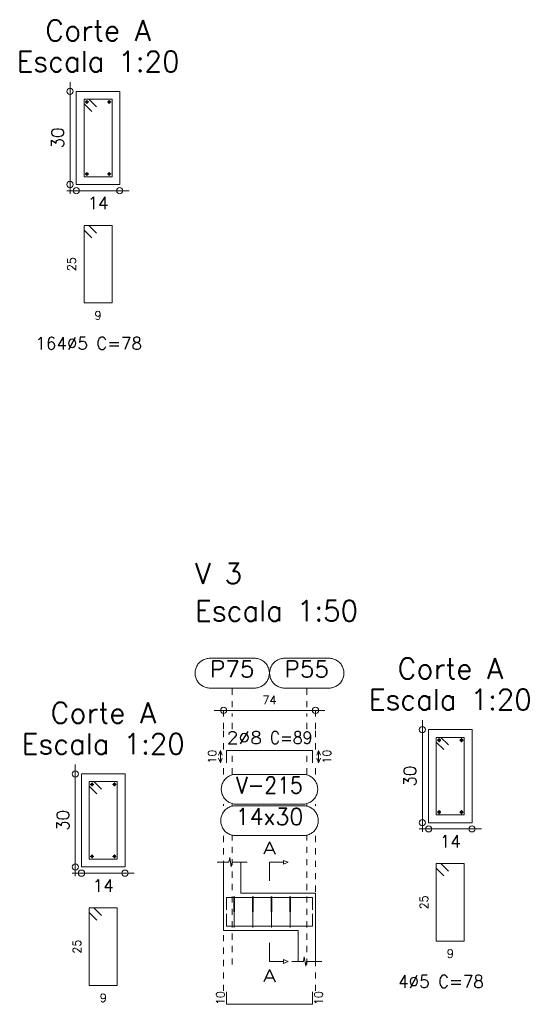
# Model space of a CAD drawing. Header units: millimetres. Extents: x -80 to 444, y 0 to 170.
# Tile 67 of 133: x 143.3 to 151.52, y 82.83 to 98.7. Entities that reach past the tile are written whole.
import ezdxf
from ezdxf.enums import TextEntityAlignment as Align

# ---------------------------------------------------------------- set-up
doc = ezdxf.new("R2010")
doc.units = ezdxf.units.MM
doc.linetypes.add('CYPE_PUNTO', pattern=[0.075, 0, -0.075])
for name, color, linetype, lineweight in [('ARM_COMPRIMENTOS', 3, 'Continuous', 0), ('ARM_DENTRO_VIGA', 4, 'Continuous', 15), ('ARM_ESTRIBOS', 3, 'Continuous', 0), ('ARM_TEXTOS', 3, 'Continuous', 0), ('COT_COTAS', 3, 'Continuous', 0), ('COT_LIN_APOIOS', 2, 'CYPE_PUNTO', 0), ('COT_LIN_AUX_COTA', 2, 'CYPE_PUNTO', 0), ('MARCAS_PLANTA', 3, 'Continuous', 0), ('REF_NOME', 3, 'Continuous', 0), ('REF_REFERENCIA', 3, 'Continuous', 0), ('SEC_CONTORNOS', 2, 'Continuous', 9), ('SEC_DIM_VIGA', 3, 'Continuous', 0), ('TEXTO_REF_NOME', 3, 'Continuous', 0), ('TEXTO_REF_REFERENCIA', 3, 'Continuous', 0), ('TXT_COMP', 3, 'Continuous', 0)]:
    doc.layers.add(name, color=color, linetype=linetype, lineweight=lineweight)
doc.styles.add('CYPETXT', font='romans', dxfattribs={"height": 0.2})

msp = doc.modelspace()

# ---------------------------------------------------------------- linework, layer by layer
at = {"layer": 'ARM_COMPRIMENTOS'}
for p, q in [((146.5338, 86.9232), (146.5038, 86.8482)), ((146.5338, 86.9232), (146.5638, 86.8482)), ((146.5338, 86.7232), (146.5338, 86.9232)), ((148.1138, 86.9232), (148.0838, 86.8482)), ((148.1138, 86.9232), (148.1438, 86.8482)), ((148.1138, 86.9232), (148.1138, 86.7232)), ((146.5338, 86.7232), (146.5038, 86.7982)), ((146.5338, 86.7232), (146.5638, 86.7982)), ((148.1138, 86.7232), (148.0838, 86.7982)), ((148.1138, 86.7232), (148.1438, 86.7982))]:
    msp.add_line(p, q, dxfattribs=at)
at = {"layer": 'ARM_DENTRO_VIGA'}
for p, q in [((144.3536, 97.3745), (144.4136, 97.3745)), ((144.3536, 97.3745), (144.4136, 97.3745)), ((144.3836, 97.4045), (144.3836, 97.3445)), ((144.3836, 97.4045), (144.3836, 97.3445)), ((144.7136, 97.3745), (144.7736, 97.3745)), ((144.7136, 97.3745), (144.7736, 97.3745)), ((144.7436, 97.4045), (144.7436, 97.3445)), ((144.7436, 97.4045), (144.7436, 97.3445)), ((144.3536, 96.2145), (144.4136, 96.2145)), ((144.3836, 96.2445), (144.3836, 96.1845)), ((144.7136, 96.2145), (144.7736, 96.2145)), ((144.7436, 96.2445), (144.7436, 96.1845)), ((150.0243, 87.0882), (150.0843, 87.0882)), ((150.0543, 87.1182), (150.0543, 87.0582)), ((150.3843, 87.0882), (150.4443, 87.0882)), ((150.4143, 87.1182), (150.4143, 87.0582)), ((144.4376, 86.3745), (144.4976, 86.3745)), ((144.4376, 86.3745), (144.4976, 86.3745)), ((144.4676, 86.4045), (144.4676, 86.3445)), ((144.4676, 86.4045), (144.4676, 86.3445)), ((144.7976, 86.3745), (144.8576, 86.3745)), ((144.7976, 86.3745), (144.8576, 86.3745)), ((144.8276, 86.4045), (144.8276, 86.3445)), ((144.8276, 86.4045), (144.8276, 86.3445)), ((150.0243, 85.9282), (150.0843, 85.9282)), ((150.0543, 85.9582), (150.0543, 85.8982)), ((150.3843, 85.9282), (150.4443, 85.9282)), ((150.4143, 85.9582), (150.4143, 85.8982)), ((144.4676, 85.2445), (144.4676, 85.1845)), ((144.8276, 85.2445), (144.8276, 85.1845)), ((144.4376, 85.2145), (144.4976, 85.2145)), ((144.7976, 85.2145), (144.8576, 85.2145))]:
    msp.add_line(p, q, dxfattribs=at)
for points in [[(146.6338, 86.7232), (146.6338, 86.9232), (148.0138, 86.9232), (148.0138, 86.7232)], [(146.6338, 84.353), (146.6338, 84.553), (148.0138, 84.553), (148.0138, 84.353)], [(146.6338, 84.289), (146.6338, 84.089), (148.0138, 84.089), (148.0138, 84.289)], [(146.6338, 83.031), (146.6338, 82.831), (148.0138, 82.831), (148.0138, 83.031)]]:
    msp.add_lwpolyline(points, dxfattribs=at)
for centre in [(144.3836, 97.3745), (144.3836, 97.3745), (144.7436, 97.3745), (144.7436, 97.3745), (144.3836, 96.2145), (144.7436, 96.2145), (150.0543, 87.0882), (150.4143, 87.0882), (144.4676, 86.3745), (144.4676, 86.3745), (144.8276, 86.3745), (144.8276, 86.3745), (150.0543, 85.9282), (150.4143, 85.9282), (144.4676, 85.2145), (144.8276, 85.2145)]:
    msp.add_circle(centre, 0.02, dxfattribs=at)
at = {"layer": 'ARM_ESTRIBOS'}
for points in [[(144.5361, 97.297), (144.4136, 97.4195), (144.3386, 97.4195), (144.3386, 96.1695), (144.7886, 96.1695), (144.7886, 97.4195), (144.3386, 97.4195), (144.3386, 97.3445), (144.4611, 97.222)], [(144.5361, 95.262), (144.4136, 95.3845), (144.3386, 95.3845), (144.3386, 94.1345), (144.7886, 94.1345), (144.7886, 95.3845), (144.3386, 95.3845), (144.3386, 95.3095), (144.4611, 95.187)], [(150.2068, 87.0107), (150.0843, 87.1332), (150.0093, 87.1332), (150.0093, 85.8832), (150.4593, 85.8832), (150.4593, 87.1332), (150.0093, 87.1332), (150.0093, 87.0582), (150.1318, 86.9357)], [(144.6201, 86.297), (144.4976, 86.4195), (144.4226, 86.4195), (144.4226, 85.1695), (144.8726, 85.1695), (144.8726, 86.4195), (144.4226, 86.4195), (144.4226, 86.3445), (144.5451, 86.222)], [(150.2068, 84.9757), (150.0843, 85.0982), (150.0093, 85.0982), (150.0093, 83.8482), (150.4593, 83.8482), (150.4593, 85.0982), (150.0093, 85.0982), (150.0093, 85.0232), (150.1318, 84.9007)], [(146.7598, 84.522), (146.7598, 84.571), (146.7548, 84.071), (146.7498, 84.571), (146.7498, 84.541), (146.7498, 84.492)], [(147.0598, 84.522), (147.0598, 84.571), (147.0548, 84.071), (147.0498, 84.571), (147.0498, 84.541), (147.0498, 84.492)], [(147.3598, 84.522), (147.3598, 84.571), (147.3548, 84.071), (147.3498, 84.571), (147.3498, 84.541), (147.3498, 84.492)], [(147.6598, 84.522), (147.6598, 84.571), (147.6548, 84.071), (147.6498, 84.571), (147.6498, 84.541), (147.6498, 84.492)], [(144.6201, 84.262), (144.4976, 84.3845), (144.4226, 84.3845), (144.4226, 83.1345), (144.8726, 83.1345), (144.8726, 84.3845), (144.4226, 84.3845), (144.4226, 84.3095), (144.5451, 84.187)]]:
    msp.add_lwpolyline(points, dxfattribs=at)
at = {"layer": 'COT_COTAS'}
msp.add_line((146.4338, 87.5682), (148.2138, 87.5682), dxfattribs=at)
for centre in [(146.5838, 87.5682), (148.0638, 87.5682)]:
    msp.add_circle(centre, 0.05, dxfattribs=at)
at = {"layer": 'COT_LIN_APOIOS'}
for p, q in [((146.5838, 86.537), (146.5838, 86.7082)), ((148.0638, 86.537), (148.0638, 86.7082)), ((146.5838, 86.031), (146.5838, 86.057)), ((148.0638, 86.031), (148.0638, 86.057)), ((146.5838, 83.046), (146.5838, 85.551)), ((148.0638, 83.046), (148.0638, 85.551))]:
    msp.add_line(p, q, dxfattribs=at)
for points in [[(146.5838, 86.9382), (146.5838, 87.2682), (146.5838, 87.5432), (146.5838, 87.5682)], [(148.0638, 86.9382), (148.0638, 87.2682), (148.0638, 87.5432), (148.0638, 87.5682)]]:
    msp.add_lwpolyline(points, dxfattribs=at)
at = {"layer": 'COT_LIN_AUX_COTA'}
for p, q in [((146.7238, 87.2682), (146.7238, 87.5182)), ((147.9238, 87.2682), (147.9238, 87.5182)), ((146.7238, 86.537), (146.7238, 86.8482)), ((147.9238, 86.537), (147.9238, 86.8482)), ((146.7238, 86.031), (146.7238, 86.057)), ((147.9238, 86.031), (147.9238, 86.057)), ((146.7238, 83.471), (146.7238, 85.551)), ((147.9238, 83.471), (147.9238, 85.551))]:
    msp.add_line(p, q, dxfattribs=at)
for points in [[(146.7238, 87.6182), (146.7238, 87.8282), (146.7238, 87.9282)], [(147.9238, 87.6182), (147.9238, 87.8282), (147.9238, 87.9282)]]:
    msp.add_lwpolyline(points, dxfattribs=at)
at = {"layer": 'MARCAS_PLANTA'}
for points in [[(147.3238, 84.821), (147.3238, 85.121), (147.5488, 85.121), (147.5488, 85.151), (147.6238, 85.121), (147.5488, 85.091), (147.5488, 85.121)], [(147.3238, 83.821), (147.3238, 83.521), (147.5488, 83.521), (147.5488, 83.551), (147.6238, 83.521), (147.5488, 83.491), (147.5488, 83.521)]]:
    msp.add_lwpolyline(points, dxfattribs=at)
at = {"layer": 'REF_NOME'}
for points in [[(147.8598, 86.537), (147.8758, 86.5365), (147.8918, 86.5348), (147.9076, 86.5322), (147.9232, 86.5285), (147.9385, 86.5237), (147.9535, 86.5179), (147.968, 86.5112), (147.9821, 86.5035), (147.9956, 86.4949), (148.0085, 86.4853), (148.0208, 86.475), (148.0323, 86.4638), (148.0431, 86.4519), (148.053, 86.4394), (148.0621, 86.4261), (148.0703, 86.4123), (148.0775, 86.398), (148.0837, 86.3832), (148.089, 86.3681), (148.0932, 86.3526), (148.0964, 86.3369), (148.0986, 86.321), (148.0996, 86.305), (148.0996, 86.289), (148.0986, 86.273), (148.0964, 86.2571), (148.0932, 86.2414), (148.089, 86.2259), (148.0837, 86.2107), (148.0775, 86.196), (148.0703, 86.1816), (148.0621, 86.1678), (148.053, 86.1546), (148.0431, 86.142), (148.0323, 86.1301), (148.0208, 86.119), (148.0085, 86.1086), (147.9956, 86.0991), (147.9821, 86.0905), (147.968, 86.0828), (147.9535, 86.076), (147.9385, 86.0703), (147.9232, 86.0655), (147.9076, 86.0618), (147.8918, 86.0591), (147.8758, 86.0575), (147.8598, 86.057), (146.7878, 86.057), (146.7718, 86.0575), (146.7558, 86.0591), (146.74, 86.0618), (146.7244, 86.0655), (146.7091, 86.0703), (146.6941, 86.076), (146.6795, 86.0828), (146.6655, 86.0905), (146.652, 86.0991), (146.639, 86.1086), (146.6268, 86.119), (146.6153, 86.1301), (146.6045, 86.142), (146.5946, 86.1546), (146.5855, 86.1678), (146.5773, 86.1816), (146.5701, 86.196), (146.5638, 86.2107), (146.5586, 86.2259), (146.5543, 86.2414), (146.5511, 86.2571), (146.549, 86.273), (146.5479, 86.289), (146.5479, 86.305), (146.549, 86.321), (146.5511, 86.3369), (146.5543, 86.3526), (146.5586, 86.3681), (146.5638, 86.3832), (146.5701, 86.398), (146.5773, 86.4123), (146.5855, 86.4261), (146.5946, 86.4394), (146.6045, 86.4519), (146.6153, 86.4638), (146.6268, 86.475), (146.639, 86.4853), (146.652, 86.4949), (146.6655, 86.5035), (146.6795, 86.5112), (146.6941, 86.5179), (146.7091, 86.5237), (146.7244, 86.5285), (146.74, 86.5322), (146.7558, 86.5348), (146.7718, 86.5365), (146.7878, 86.537), (147.8598, 86.537)], [(147.8698, 86.031), (147.8858, 86.0305), (147.9018, 86.0288), (147.9176, 86.0262), (147.9332, 86.0225), (147.9485, 86.0177), (147.9635, 86.0119), (147.978, 86.0052), (147.9921, 85.9975), (148.0056, 85.9889), (148.0185, 85.9793), (148.0308, 85.969), (148.0423, 85.9578), (148.0531, 85.9459), (148.063, 85.9334), (148.0721, 85.9201), (148.0803, 85.9063), (148.0875, 85.892), (148.0937, 85.8772), (148.099, 85.8621), (148.1032, 85.8466), (148.1064, 85.8309), (148.1086, 85.815), (148.1096, 85.799), (148.1096, 85.783), (148.1086, 85.767), (148.1064, 85.7511), (148.1032, 85.7354), (148.099, 85.7199), (148.0937, 85.7047), (148.0875, 85.69), (148.0803, 85.6756), (148.0721, 85.6618), (148.063, 85.6486), (148.0531, 85.636), (148.0423, 85.6241), (148.0308, 85.613), (148.0185, 85.6026), (148.0056, 85.5931), (147.9921, 85.5845), (147.978, 85.5768), (147.9635, 85.57), (147.9485, 85.5643), (147.9332, 85.5595), (147.9176, 85.5558), (147.9018, 85.5531), (147.8858, 85.5515), (147.8698, 85.551), (146.7778, 85.551), (146.7618, 85.5515), (146.7458, 85.5531), (146.73, 85.5558), (146.7144, 85.5595), (146.6991, 85.5643), (146.6841, 85.57), (146.6695, 85.5768), (146.6555, 85.5845), (146.642, 85.5931), (146.629, 85.6026), (146.6168, 85.613), (146.6053, 85.6241), (146.5945, 85.636), (146.5846, 85.6486), (146.5755, 85.6618), (146.5673, 85.6756), (146.5601, 85.69), (146.5538, 85.7047), (146.5486, 85.7199), (146.5443, 85.7354), (146.5411, 85.7511), (146.539, 85.767), (146.5379, 85.783), (146.5379, 85.799), (146.539, 85.815), (146.5411, 85.8309), (146.5443, 85.8466), (146.5486, 85.8621), (146.5538, 85.8772), (146.5601, 85.892), (146.5673, 85.9063), (146.5755, 85.9201), (146.5846, 85.9334), (146.5945, 85.9459), (146.6053, 85.9578), (146.6168, 85.969), (146.629, 85.9793), (146.642, 85.9889), (146.6555, 85.9975), (146.6695, 86.0052), (146.6841, 86.0119), (146.6991, 86.0177), (146.7144, 86.0225), (146.73, 86.0262), (146.7458, 86.0288), (146.7618, 86.0305), (146.7778, 86.031), (147.8698, 86.031)]]:
    msp.add_lwpolyline(points, close=True, dxfattribs=at)
at = {"layer": 'REF_REFERENCIA'}
for points in [[(147.0818, 88.4082), (147.0978, 88.4077), (147.1138, 88.4061), (147.1296, 88.4034), (147.1452, 88.3997), (147.1605, 88.395), (147.1755, 88.3892), (147.19, 88.3824), (147.2041, 88.3747), (147.2176, 88.3661), (147.2305, 88.3566), (147.2428, 88.3462), (147.2543, 88.3351), (147.2651, 88.3232), (147.275, 88.3106), (147.2841, 88.2974), (147.2923, 88.2836), (147.2995, 88.2693), (147.3057, 88.2545), (147.311, 88.2393), (147.3152, 88.2239), (147.3184, 88.2082), (147.3206, 88.1923), (147.3216, 88.1763), (147.3216, 88.1602), (147.3206, 88.1442), (147.3184, 88.1283), (147.3152, 88.1126), (147.311, 88.0971), (147.3057, 88.082), (147.2995, 88.0672), (147.2923, 88.0529), (147.2841, 88.0391), (147.275, 88.0259), (147.2651, 88.0133), (147.2543, 88.0014), (147.2428, 87.9902), (147.2305, 87.9799), (147.2176, 87.9704), (147.2041, 87.9617), (147.19, 87.954), (147.1755, 87.9473), (147.1605, 87.9415), (147.1452, 87.9368), (147.1296, 87.933), (147.1138, 87.9304), (147.0978, 87.9288), (147.0818, 87.9282), (146.3658, 87.9282), (146.3498, 87.9288), (146.3338, 87.9304), (146.318, 87.933), (146.3024, 87.9368), (146.2871, 87.9415), (146.2721, 87.9473), (146.2575, 87.954), (146.2435, 87.9617), (146.23, 87.9704), (146.217, 87.9799), (146.2048, 87.9902), (146.1933, 88.0014), (146.1825, 88.0133), (146.1726, 88.0259), (146.1635, 88.0391), (146.1553, 88.0529), (146.1481, 88.0672), (146.1418, 88.082), (146.1366, 88.0971), (146.1323, 88.1126), (146.1291, 88.1283), (146.127, 88.1442), (146.1259, 88.1602), (146.1259, 88.1763), (146.127, 88.1923), (146.1291, 88.2082), (146.1323, 88.2239), (146.1366, 88.2393), (146.1418, 88.2545), (146.1481, 88.2693), (146.1553, 88.2836), (146.1635, 88.2974), (146.1726, 88.3106), (146.1825, 88.3232), (146.1933, 88.3351), (146.2048, 88.3462), (146.217, 88.3566), (146.23, 88.3661), (146.2435, 88.3747), (146.2575, 88.3824), (146.2721, 88.3892), (146.2871, 88.395), (146.3024, 88.3997), (146.318, 88.4034), (146.3338, 88.4061), (146.3498, 88.4077), (146.3658, 88.4082), (147.0818, 88.4082)], [(148.2818, 88.4082), (148.2978, 88.4077), (148.3138, 88.4061), (148.3296, 88.4034), (148.3452, 88.3997), (148.3605, 88.395), (148.3755, 88.3892), (148.39, 88.3824), (148.4041, 88.3747), (148.4176, 88.3661), (148.4305, 88.3566), (148.4428, 88.3462), (148.4543, 88.3351), (148.4651, 88.3232), (148.475, 88.3106), (148.4841, 88.2974), (148.4923, 88.2836), (148.4995, 88.2693), (148.5057, 88.2545), (148.511, 88.2393), (148.5152, 88.2239), (148.5184, 88.2082), (148.5206, 88.1923), (148.5216, 88.1763), (148.5216, 88.1602), (148.5206, 88.1442), (148.5184, 88.1283), (148.5152, 88.1126), (148.511, 88.0971), (148.5057, 88.082), (148.4995, 88.0672), (148.4923, 88.0529), (148.4841, 88.0391), (148.475, 88.0259), (148.4651, 88.0133), (148.4543, 88.0014), (148.4428, 87.9902), (148.4305, 87.9799), (148.4176, 87.9704), (148.4041, 87.9617), (148.39, 87.954), (148.3755, 87.9473), (148.3605, 87.9415), (148.3452, 87.9368), (148.3296, 87.933), (148.3138, 87.9304), (148.2978, 87.9288), (148.2818, 87.9282), (147.5658, 87.9282), (147.5498, 87.9288), (147.5338, 87.9304), (147.518, 87.933), (147.5024, 87.9368), (147.4871, 87.9415), (147.4721, 87.9473), (147.4575, 87.954), (147.4435, 87.9617), (147.43, 87.9704), (147.417, 87.9799), (147.4048, 87.9902), (147.3933, 88.0014), (147.3825, 88.0133), (147.3726, 88.0259), (147.3635, 88.0391), (147.3553, 88.0529), (147.3481, 88.0672), (147.3418, 88.082), (147.3366, 88.0971), (147.3323, 88.1126), (147.3291, 88.1283), (147.327, 88.1442), (147.3259, 88.1602), (147.3259, 88.1763), (147.327, 88.1923), (147.3291, 88.2082), (147.3323, 88.2239), (147.3366, 88.2393), (147.3418, 88.2545), (147.3481, 88.2693), (147.3553, 88.2836), (147.3635, 88.2974), (147.3726, 88.3106), (147.3825, 88.3232), (147.3933, 88.3351), (147.4048, 88.3462), (147.417, 88.3566), (147.43, 88.3661), (147.4435, 88.3747), (147.4575, 88.3824), (147.4721, 88.3892), (147.4871, 88.395), (147.5024, 88.3997), (147.518, 88.4034), (147.5338, 88.4061), (147.5498, 88.4077), (147.5658, 88.4082), (148.2818, 88.4082)]]:
    msp.add_lwpolyline(points, close=True, dxfattribs=at)
at = {"layer": 'SEC_CONTORNOS'}
for p, q in [((146.8638, 84.621), (146.8638, 85.121)), ((146.5838, 84.021), (146.5838, 84.621)), ((147.7838, 84.621), (148.0638, 84.621)), ((148.0638, 84.021), (148.0638, 84.621)), ((146.5838, 84.021), (146.8638, 84.021)), ((147.7838, 83.521), (147.7838, 84.021))]:
    msp.add_line(p, q, dxfattribs=at)
for points in [[(144.2136, 97.5445), (144.2136, 96.0445), (144.9136, 96.0445), (144.9136, 97.5445), (144.2136, 97.5445)], [(149.8843, 87.2582), (149.8843, 85.7582), (150.5843, 85.7582), (150.5843, 87.2582), (149.8843, 87.2582)], [(144.2976, 86.5445), (144.2976, 85.0445), (144.9976, 85.0445), (144.9976, 86.5445), (144.2976, 86.5445)]]:
    msp.add_lwpolyline(points, close=True, dxfattribs=at)
for points in [[(146.4838, 85.121), (146.6708, 85.121), (146.6833, 85.196), (146.7083, 85.046), (146.7208, 85.121), (146.9638, 85.121)], [(146.5838, 84.021), (146.5838, 84.621), (146.5838, 85.121)], [(146.8638, 84.621), (147.7838, 84.621), (148.0638, 84.621)], [(148.0638, 83.521), (148.0638, 84.021), (148.0638, 84.621)], [(146.5838, 84.021), (146.8638, 84.021), (147.7838, 84.021)], [(147.6838, 83.521), (147.8708, 83.521), (147.8833, 83.596), (147.9083, 83.446), (147.9208, 83.521), (148.1638, 83.521)]]:
    msp.add_lwpolyline(points, dxfattribs=at)
at = {"layer": 'SEC_DIM_VIGA'}
for p, q in [((144.1136, 97.6945), (144.1136, 95.8945)), ((144.0636, 95.9445), (145.0636, 95.9445)), ((149.7843, 87.4082), (149.7843, 85.6082)), ((144.1976, 86.6945), (144.1976, 84.8945)), ((149.7343, 85.6582), (150.7343, 85.6582)), ((144.1476, 84.9445), (145.1476, 84.9445))]:
    msp.add_line(p, q, dxfattribs=at)
for centre in [(144.1136, 97.5445), (144.1136, 96.0445), (144.2136, 95.9445), (144.9136, 95.9445), (149.7843, 87.2582), (144.1976, 86.5445), (149.7843, 85.7582), (149.8843, 85.6582), (150.5843, 85.6582), (144.1976, 85.0445), (144.2976, 84.9445), (144.9976, 84.9445)]:
    msp.add_circle(centre, 0.05, dxfattribs=at)

# ---------------------------------------------------------------- texts
at = {"layer": 'ARM_COMPRIMENTOS', "style": 'CYPETXT', "width": 0.953514}
for p, p2 in [((146.4671, 86.7112), (146.4671, 86.9352)), ((148.3138, 86.7112), (148.3138, 86.9352)), ((146.6004, 82.819), (146.6004, 83.043)), ((148.1804, 82.819), (148.1804, 83.043))]:
    msp.add_text('10', height=0.13333, rotation=90, dxfattribs=at).set_placement(p, p2, align=Align.FIT)
at = {"layer": 'ARM_ESTRIBOS', "style": 'CYPETXT'}
for s, width, p, p2 in [('164%%c5 C=78', 0.883235, (143.5556, 93.3845), (145.2716, 93.3845)), ('4%%c5 C=78', 0.883537, (149.3943, 83.0982), (150.7743, 83.0982))]:
    msp.add_text(s, height=0.2, dxfattribs=dict(at, width=width)).set_placement(p, p2, align=Align.FIT)
at = {"layer": 'ARM_TEXTOS', "style": 'CYPETXT', "width": 1.06875}
msp.add_text('2%%c8', height=0.2, dxfattribs=at).set_placement((146.6338, 87.0282), (147.2038, 87.0282), align=Align.FIT)
at = {"layer": 'COT_COTAS', "style": 'CYPETXT', "width": 0.928421}
msp.add_text('74', height=0.13333, dxfattribs=at).set_placement((147.2118, 87.6682), (147.4358, 87.6682), align=Align.FIT)
at = {"layer": 'MARCAS_PLANTA', "style": 'CYPETXT', "width": 1.241471}
for p, p2 in [((147.2233, 85.251), (147.4243, 85.251)), ((147.2233, 83.191), (147.4243, 83.191))]:
    msp.add_text('A', height=0.2, dxfattribs=at).set_placement(p, p2, align=Align.FIT)
at = {"layer": 'SEC_DIM_VIGA', "style": 'CYPETXT', "width": 0.953514}
for s, height, p, p2 in [('30', 0.2, (144.0136, 96.6265), (144.0136, 96.9625)), ('25', 0.13333, (144.2053, 94.6475), (144.2053, 94.8715)), ('30', 0.2, (149.6843, 86.3402), (149.6843, 86.6762)), ('30', 0.2, (144.0976, 85.6265), (144.0976, 85.9625)), ('25', 0.13333, (149.8759, 84.3612), (149.8759, 84.5852)), ('25', 0.13333, (144.2893, 83.6475), (144.2893, 83.8715))]:
    msp.add_text(s, height=height, rotation=90, dxfattribs=at).set_placement(p, p2, align=Align.FIT)
at = {"layer": 'SEC_DIM_VIGA', "style": 'CYPETXT'}
for s, height, width, p, p2 in [('14', 0.2, 0.928421, (144.3956, 95.6445), (144.7316, 95.6445)), ('9', 0.1333, 1.1025, (144.5076, 93.8678), (144.6196, 93.8678)), ('14', 0.2, 0.928421, (150.0663, 85.3582), (150.4023, 85.3582)), ('14', 0.2, 0.928421, (144.4796, 84.6445), (144.8156, 84.6445)), ('9', 0.1333, 1.1025, (150.1783, 83.5816), (150.2903, 83.5816)), ('9', 0.1333, 1.1025, (144.5916, 82.8678), (144.7036, 82.8678))]:
    msp.add_text(s, height=height, dxfattribs=dict(at, width=width)).set_placement(p, p2, align=Align.FIT)
at = {"layer": 'TEXTO_REF_NOME', "style": 'CYPETXT'}
for s, height, width, p, p2 in [('Corte A', 0.33333, 0.885124, (143.7136, 98.3612), (145.4136, 98.3612)), ('Escala 1:20', 0.333333, 0.879654, (143.2511, 97.8612), (145.8761, 97.8612)), ('V 3', 0.33333, 0.849375, (146.1258, 89.6082), (146.8808, 89.6082)), ('Escala 1:50', 0.333333, 0.879654, (146.1258, 89.0082), (148.7508, 89.0082)), ('Corte A', 0.33333, 0.885124, (149.3843, 88.0749), (151.0843, 88.0749)), ('Escala 1:20', 0.333333, 0.879654, (148.9218, 87.5749), (151.5468, 87.5749)), ('Corte A', 0.33333, 0.885124, (143.7976, 87.3612), (145.4976, 87.3612)), ('Escala 1:20', 0.333333, 0.879654, (143.3351, 86.8612), (145.9601, 86.8612)), ('V-215', 0.26667, 0.835842, (146.7878, 86.2303), (147.8598, 86.2303)), ('14x30', 0.26667, 0.91484, (146.7778, 85.7243), (147.8698, 85.7243))]:
    msp.add_text(s, height=height, dxfattribs=dict(at, width=width)).set_placement(p, p2, align=Align.FIT)
at = {"layer": 'TEXTO_REF_REFERENCIA', "style": 'CYPETXT', "width": 0.972155}
for s, p, p2 in [('P75', (146.3658, 88.1016), (147.0818, 88.1016)), ('P55', (147.5658, 88.1016), (148.2818, 88.1016))]:
    msp.add_text(s, height=0.26667, dxfattribs=at).set_placement(p, p2, align=Align.FIT)
at = {"layer": 'TXT_COMP', "style": 'CYPETXT', "width": 0.817788}
msp.add_text(' C=89', height=0.2, dxfattribs=at).set_placement((147.2038, 87.0282), (148.0138, 87.0282), align=Align.FIT)

doc.saveas('drawing.dxf')
